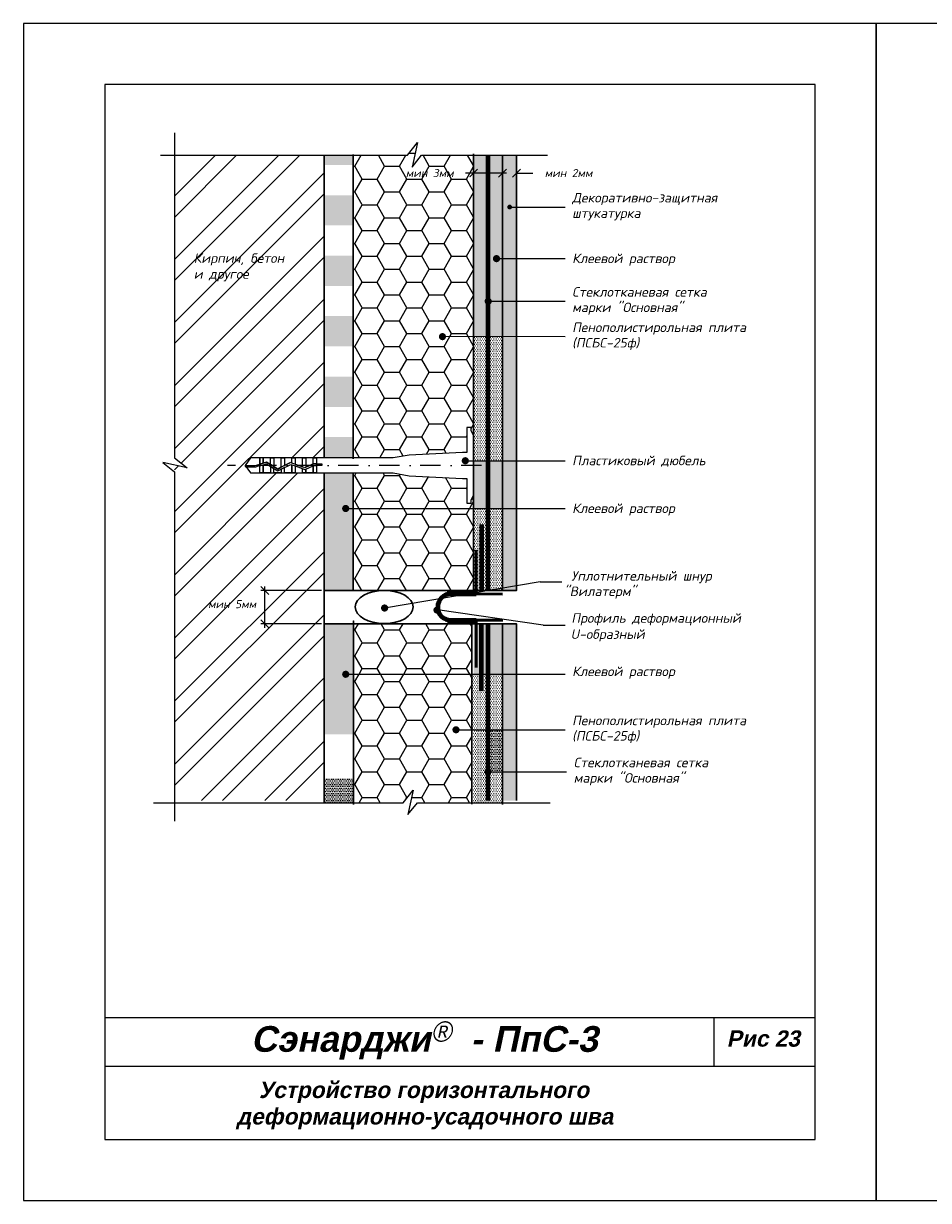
# Model space of a CAD drawing. Header units: inches. Extents: x 47 to 4151, y -1120 to 1902.
# Tile 48 of 93: x 467 to 690, y 949 to 1239. Entities that reach past the tile are written whole.
import ezdxf

# ---------------------------------------------------------------- set-up
doc = ezdxf.new("R2010")
doc.units = ezdxf.units.IN
doc.header["$LTSCALE"] = 10
doc.header["$MEASUREMENT"] = 0
doc.linetypes.add('DASHDOT', pattern=[1, 0.5, -0.25, 0, -0.25])
doc.linetypes.add('HIDDEN', pattern=[0.375, 0.25, -0.125])
doc.layers.add('dim', color=160, linetype='Continuous', lineweight=15)
doc.layers.add('Layer1', color=108, linetype='Continuous', lineweight=30)
for name, color, linetype in [('DUBEL', 142, 'Continuous'), ('hatch', 240, 'Continuous'), ('ndp', 242, 'Continuous'), ('ramka', 248, 'Continuous')]:
    doc.layers.add(name, color=color, linetype=linetype)
doc.layers.add('list', color=5, linetype='Continuous', plot=False)
doc.styles.add('ndp', font='ARIALBD.TTF', dxfattribs={"oblique": 12})
doc.styles.add('style2', font='romans.shx', dxfattribs={"oblique": 12})
doc.dimstyles.new('1', dxfattribs={"dimtxt": 2, "dimasz": 2, "dimexe": 1, "dimexo": 0.7, "dimgap": 2, "dimtad": 0, "dimtih": 1, "dimtoh": 1, "dimdec": 4, "dimzin": 0, "dimdsep": 46, "dimtxsty": 'style2', "dimblk": 'ARCHTICK', "dimcen": 1.5, "dimdle": 1, "dimadec": 0, "dimazin": 0, "dimtfac": 1, "dimtdec": 4, "dimtofl": 0, "dimtmove": 0, "dimatfit": 2, "dimldrblk": 'DOTSMALL', "dimfxl": 1, "dimtolj": 1, "dimtzin": 0, "dimarcsym": 0})
pattern_1 = [(180, (209.3716, 1670.4547), (-0.21875, -0.4375), [0, -0.4375])]
pattern_2 = [(0, (209.3716, 1670.4547), (5.498905, 3.174794), [3.665937, -7.331874]), (120, (209.3716, 1670.4547), (-5.498905, 3.174794), [3.665937, -7.331874]), (60, (209.3716, 1670.4547), (1e-08, 6.349589), [-7.331874, 3.665937])]

# ---------------------------------------------------------------- blocks, each defined once
blk = doc.blocks.new('_ArchTick')
at = {"layer": 'DUBEL', "color": 0, "const_width": 0.15}
blk.add_lwpolyline([(-0.5, -0.5), (0.5, 0.5)], dxfattribs=at)
blk = doc.blocks.new('*D174')
at = {"layer": 'Defpoints', "color": 0}
for p in [(526.3, 1099.18), (540.99, 1099.18), (540.92, 1091.01)]:
    blk.add_point(p, dxfattribs=at)
at = {"layer": 'dim', "color": 0, "lineweight": -2}
for p, q in [((540.29, 1099.18), (525.3, 1099.18)), ((526.3, 1090.01), (526.3, 1100.18)), ((540.22, 1091.01), (525.3, 1091.01))]:
    blk.add_line(p, q, dxfattribs=at)
at = {"layer": 'dim', "color": 0, "lineweight": -2, "xscale": 2, "yscale": 2, "zscale": 2}
for p, rotation in [((526.3, 1099.18), 90), ((526.3, 1091.01), 270)]:
    blk.add_blockref('_ArchTick', p, dxfattribs=dict(at, rotation=rotation))
at = {"layer": 'dim', "color": 0, "insert": (518.24, 1095.84), "char_height": 2, "attachment_point": 5, "style": 'style2'}
blk.add_mtext('\\A1;{\\fRomanS|b0|i0|c204|p2;мин 5мм}', dxfattribs=at)
blk = doc.blocks.new('_DotSmall')
at = {"layer": 'DUBEL', "color": 0, "const_width": 0.5}
blk.add_lwpolyline([(-0.0625, 0, 1), (0.0625, 0, 1)], format="xyb", close=True, dxfattribs=at)
blk = doc.blocks.new('*D175')
at = {"layer": 'Defpoints', "color": 0}
for p in [(577.73, 1202.05), (577.73, 1200.88), (584.83, 1200.3)]:
    blk.add_point(p, dxfattribs=at)
at = {"layer": 'dim', "color": 0, "lineweight": -2}
for p, q in [((577.73, 1202.05), (575.73, 1202.05)), ((577.73, 1201.58), (577.73, 1203.05)), ((585.83, 1202.05), (577.73, 1202.05)), ((584.83, 1201), (584.83, 1203.05))]:
    blk.add_line(p, q, dxfattribs=at)
at = {"layer": 'dim', "color": 0, "lineweight": -2, "xscale": 2, "yscale": 2, "zscale": 2, "rotation": 180}
blk.add_blockref('_ArchTick', (577.73, 1202.05), dxfattribs=at)
at = {"layer": 'dim', "color": 0, "lineweight": -2, "xscale": 2, "yscale": 2, "zscale": 2}
blk.add_blockref('_ArchTick', (584.83, 1202.05), dxfattribs=at)
at = {"layer": 'dim', "color": 0, "insert": (566.91, 1202.05), "char_height": 2, "attachment_point": 5, "style": 'style2'}
blk.add_mtext('\\A1;{\\fRomanS|b0|i0|c204|p2;мин 3мм}', dxfattribs=at)
blk = doc.blocks.new('*D176')
at = {"layer": 'Defpoints', "color": 0}
for p in [(588.29, 1202.05), (584.83, 1200.3), (588.29, 1200.18)]:
    blk.add_point(p, dxfattribs=at)
at = {"layer": 'dim', "color": 0, "lineweight": -2}
for p, q in [((584.83, 1202.05), (582.83, 1202.05)), ((584.83, 1201), (584.83, 1203.05)), ((588.29, 1200.88), (588.29, 1203.05)), ((588.29, 1202.05), (592.29, 1202.05))]:
    blk.add_line(p, q, dxfattribs=at)
at = {"layer": 'dim', "color": 0, "lineweight": -2, "xscale": 2, "yscale": 2, "zscale": 2}
blk.add_blockref('_ArchTick', (584.83, 1202.05), dxfattribs=at)
at = {"layer": 'dim', "color": 0, "lineweight": -2, "xscale": 2, "yscale": 2, "zscale": 2, "rotation": 180}
blk.add_blockref('_ArchTick', (588.29, 1202.05), dxfattribs=at)
at = {"layer": 'dim', "color": 0, "insert": (601.11, 1202.05), "char_height": 2, "attachment_point": 5, "style": 'style2'}
blk.add_mtext('\\A1;{\\fRomanS|b0|i0|c204|p2;мин 2мм}', dxfattribs=at)

msp = doc.modelspace()

# ---------------------------------------------------------------- hatches: boundary and pattern name
at = {"layer": 'hatch', "lineweight": -2}
h = msp.add_hatch(dxfattribs=at)
h.set_pattern_fill('HONEY', color=1, scale=29.327494, style=0)
h.set_pattern_definition(pattern_2)
h.paths.add_polyline_path([(577.733823, 1206.436646), (564.927746, 1206.436646), (562.555764, 1203.550307), (563.867925, 1209.55132), (561.413193, 1206.436646), (548.021406, 1206.436646), (548.021406, 1131.879966), (557.928001, 1131.879966), (561.89065, 1132.555523), (574.947156, 1133.236868), (576.08325, 1133.236868), (576.08325, 1139.345533), (577.104113, 1139.345533), (577.104113, 1138.503903), (577.733823, 1137.461733)])
h.paths.add_polyline_path([(560.594581, 1203.559483), (575.233823, 1203.559483), (575.233823, 1200.541086), (560.594581, 1200.541086)], flags=24)
at = {"layer": 'hatch'}
h = msp.add_hatch(dxfattribs=at)
h.set_pattern_fill('ANSI32', color=256, scale=29.327494, style=0)
h.set_pattern_definition([(45, (-252.436, 937.538), (-7.77663, 7.77663), []), (45, (-247.252, 937.538), (-7.77663, 7.77663), [])])
h.paths.add_polyline_path([(540.922805, 1156.067157), (540.922805, 1172.871561), (540.922805, 1189.675964), (540.922805, 1206.436646), (504.057212, 1206.436646), (504.057212, 1131.912378), (507.171885, 1129.457646), (504.057212, 1130.13869), (504.057212, 1047.445826), (540.922805, 1047.445826), (540.922805, 1050.924389), (540.922805, 1067.728792), (540.922805, 1128.15427), (539.016377, 1128.15427), (538.237154, 1128.15427), (535.609928, 1128.15427), (532.982703, 1128.15427), (531.1347, 1128.15427), (528.507475, 1128.15427), (525.101026, 1128.15427), (522.774275, 1128.15427), (521.431569, 1130.017118), (522.774275, 1131.879966), (525.101026, 1131.879966), (525.880249, 1131.879966), (528.507475, 1131.879966), (531.1347, 1131.879966), (533.761926, 1131.879966), (536.389151, 1131.879966), (539.016377, 1131.879966), (540.922805, 1131.879966), (540.922805, 1139.262754)])
h.paths.add_polyline_path([(518.017228, 1114.103581), (534.582882, 1114.103581), (534.582882, 1111.085184), (518.017228, 1111.085184)], flags=24)
h.paths.add_polyline_path([(518.017228, 1079.101958), (534.582882, 1079.101958), (534.582882, 1076.083562), (518.017228, 1076.083562)], flags=24)
h.paths.add_polyline_path([(518.980434, 1096.60277), (533.619676, 1096.60277), (533.619676, 1093.584373), (518.980434, 1093.584373)], flags=24)
h.paths.add_polyline_path([(508.349397, 1174.765359), (525.387275, 1174.516009), (526.135325, 1178.035308), (509.097447, 1178.284658)], flags=24)
h.paths.add_polyline_path([(508.112322, 1178.52754), (536.937059, 1178.195073), (537.93446, 1182.887472), (509.109723, 1183.219939)], flags=24)
h = msp.add_hatch(dxfattribs=at)
h.set_pattern_fill('DOTS', color=256, scale=7, style=0)
h.set_pattern_definition([(0, (442.46848, 1581.0309), (0.21875, 0.4375), [0, -0.4375])])
h.paths.add_polyline_path([(548.021406, 1136.994443), (540.922805, 1136.994443), (540.922805, 1131.879966), (548.021406, 1131.879966)])
h.paths.add_polyline_path([(548.021406, 1151.897254), (540.922805, 1151.897254), (540.922805, 1144.445848), (548.021406, 1144.445848)])
h.paths.add_polyline_path([(548.021406, 1166.800064), (540.922805, 1166.800064), (540.922805, 1159.348659), (548.021406, 1159.348659)])
h.paths.add_polyline_path([(548.021406, 1181.702875), (540.922805, 1181.702875), (540.922805, 1174.25147), (548.021406, 1174.25147)])
h.paths.add_polyline_path([(548.021406, 1196.605686), (540.922805, 1196.605686), (540.922805, 1189.15428), (548.021406, 1189.15428)])
h.paths.add_polyline_path([(548.021406, 1206.436646), (540.922805, 1206.436646), (540.922805, 1204.057091), (548.021406, 1204.057091)])
at = {"layer": 'hatch', "lineweight": -2}
h = msp.add_hatch(dxfattribs=at)
h.set_pattern_fill('DOTS', color=1, scale=7, angle=180, style=0)
h.set_pattern_definition(pattern_1)
h.paths.add_polyline_path([(581.283123, 1170.035763, -0.3931777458), (580.875011, 1170.474524, -0.3931777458), (581.283123, 1170.913286), (581.283123, 1206.436646), (577.733823, 1206.436646), (577.733823, 1161.74927), (581.283123, 1161.74927)])
h = msp.add_hatch(dxfattribs=at)
h.set_pattern_fill('DOTS', color=1, scale=7, angle=180, style=0)
h.set_pattern_definition(pattern_1)
h.paths.add_polyline_path([(584.832424, 1170.474524), (581.754836, 1170.474524, -0.4355670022), (581.283123, 1170.035763), (581.283123, 1161.74927), (584.832424, 1161.74927)])
h.paths.add_polyline_path([(584.832424, 1180.970436), (583.804363, 1180.970436, -1), (582.924538, 1180.970436, -1), (583.804363, 1180.970436), (584.832424, 1180.970436), (584.832424, 1206.436646), (581.283123, 1206.436646), (581.283123, 1170.913286, -0.4355670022), (581.754836, 1170.474524), (584.832424, 1170.474524)])
at = {"layer": 'hatch'}
h = msp.add_hatch(dxfattribs=at)
h.set_pattern_fill('AR-CONC', color=256, scale=0.293275, style=0)
h.set_pattern_definition([(50, (-252.4364, 937.5384), (2.1035444, -0.1840363), [0.219956, -2.4195183]), (355, (-252.4364, 937.5384), (-0.406923, 2.205991), [0.175965, -1.9356146]), (100.4514, (-252.2611, 937.523), (1.696623, 2.0219534), [0.186934, -2.056274]), (46.1842, (-252.4364, 938.125), (3.1299506, -0.485426), [0.329934, -3.629277]), (96.6356, (-252.1756, 938.0845), (2.741131, 2.856844), [0.280401, -3.084411]), (351.1842, (-252.4364, 938.125), (2.741129, 2.856846), [0.263947, -2.903422]), (21, (-252.1431, 937.9783), (1.7505788, -1.1807803), [0.219956, -2.4195183]), (326, (-252.1431, 937.9783), (0.713583, 2.1266834), [0.175965, -1.9356146]), (71.4514, (-251.9972, 937.8799), (2.4641624, 0.945901), [0.186934, -2.056274]), (37.5, (-252.4364, 937.5384), (0.0356618, 0.97629425), [0, -1.9121526, 0, -1.9649421, 0, -1.9429465]), (7.5, (-252.4364, 937.5384), (0.771517, 1.1567107), [0, -1.1203103, 0, -1.8681614, 0, -0.7405192]), (327.5, (-253.0904, 937.5384), (1.5655674, -0.0661478), [0, -0.7331874, 0, -2.2875445, 0, -3.0353956]), (317.5, (-253.3837, 937.5384), (1.7103389, 0.2935828), [0, -0.9531436, 0, -1.5191642, 0, -2.1555708])])
h.paths.add_polyline_path([(588.287879, 1142.741316), (588.287879, 1206.436646), (584.832424, 1206.436646), (584.832424, 1099.181115), (588.287879, 1099.181115)])
h.paths.add_polyline_path([(588.287879, 1091.006028), (584.832424, 1091.006028), (584.832424, 1047.445826), (588.287879, 1047.445826)])
at = {"layer": 'hatch', "lineweight": -2}
h = msp.add_hatch(dxfattribs=at)
h.set_pattern_fill('DOTS', color=1, scale=7, angle=180, style=0)
h.set_pattern_definition(pattern_1)
h.paths.add_polyline_path([(581.283123, 1161.74927), (577.733823, 1161.74927), (577.733823, 1133.434344), (577.733823, 1131.174598), (581.283123, 1131.174598)])
h.paths.add_polyline_path([(584.832424, 1161.74927), (581.283123, 1161.74927), (581.283123, 1131.174598), (584.832424, 1131.174598)])
h = msp.add_hatch(dxfattribs=at)
h.set_pattern_fill('DOTS', color=1, scale=7, angle=180, style=0)
h.set_pattern_definition(pattern_1)
h.paths.add_polyline_path([(548.021406, 1128.15427), (540.922805, 1128.15427), (540.922805, 1099.181115), (548.021406, 1099.181115), (548.021406, 1119.402882), (546.661946, 1119.402882, -1), (545.782121, 1119.402882, -1), (546.661946, 1119.402882), (548.021406, 1119.402882)])
h.paths.add_polyline_path([(581.283123, 1131.174598), (577.733823, 1131.174598), (577.733823, 1119.402882), (581.283123, 1119.402882)])
h.paths.add_polyline_path([(584.832424, 1131.174598), (581.283123, 1131.174598), (581.283123, 1119.402882), (584.832424, 1119.402882)])
h = msp.add_hatch(dxfattribs=at)
h.set_pattern_fill('HONEY', color=1, scale=29.327494, style=0)
h.set_pattern_definition(pattern_2)
h.paths.add_polyline_path([(577.733823, 1119.402882), (548.021406, 1119.402882), (548.021406, 1099.181115), (577.733823, 1099.181115)])
h.paths.add_polyline_path([(576.08325, 1126.797368), (574.947156, 1126.797368), (561.89065, 1127.478714), (557.928001, 1128.15427), (548.021406, 1128.15427), (548.021406, 1119.402882), (577.733823, 1119.402882), (577.733823, 1122.572503), (577.104113, 1121.530333), (577.104113, 1120.688703), (576.08325, 1120.688703)])
h = msp.add_hatch(dxfattribs=at)
h.set_pattern_fill('DOTS', color=1, scale=7, angle=180, style=0)
h.set_pattern_definition(pattern_1)
h.paths.add_polyline_path([(577.733823, 1119.402882), (577.733823, 1099.181115), (584.832424, 1099.181115), (584.832424, 1119.402882)])
h = msp.add_hatch(dxfattribs=at)
h.set_pattern_fill('DOTS', color=1, scale=7, angle=180, style=0)
h.set_pattern_definition(pattern_1)
h.paths.add_polyline_path([(548.026211, 1083.907427), (548.026211, 1091.006028), (540.922805, 1091.006028), (540.922805, 1063.765717), (548.021406, 1063.765717), (548.021406, 1078.551176), (546.661946, 1078.551176, -1), (545.782121, 1078.551176, -1), (546.661946, 1078.551176), (548.021406, 1078.551176), (548.021406, 1083.907427)])
h.paths.add_polyline_path([(584.832424, 1091.006028), (577.728018, 1091.006028), (577.728018, 1083.907427), (577.733823, 1083.907427), (577.733823, 1078.551176), (584.832424, 1078.551176)])
h = msp.add_hatch(dxfattribs=at)
h.set_pattern_fill('HONEY', color=1, scale=29.327494, style=0)
h.set_pattern_definition(pattern_2)
h.paths.add_polyline_path([(577.281466, 1091.006028), (548.159288, 1091.006028), (548.159288, 1078.551176), (577.281466, 1078.551176)])
h = msp.add_hatch(dxfattribs=at)
h.set_pattern_fill('HONEY', color=1, scale=29.327494, style=0)
h.set_pattern_definition(pattern_2)
h.paths.add_polyline_path([(577.281466, 1064.881977), (573.829263, 1064.881977, -1), (572.949438, 1064.881977, -1), (573.829263, 1064.881977), (577.281466, 1064.881977), (577.281466, 1078.551176), (548.159288, 1078.551176), (548.159288, 1046.918547), (560.356324, 1046.918547), (562.811057, 1050.033221), (561.498896, 1044.032208), (563.870877, 1046.918547), (577.281466, 1046.918547)])
h = msp.add_hatch(dxfattribs=at)
h.set_pattern_fill('DOTS', color=1, scale=7, angle=180, style=0)
h.set_pattern_definition(pattern_1)
h.paths.add_polyline_path([(581.283123, 1078.551176), (577.281466, 1078.551176), (577.281466, 1064.881977), (581.283123, 1064.881977)])
h.paths.add_polyline_path([(584.832424, 1078.551176), (581.283123, 1078.551176), (581.283123, 1064.881977), (584.832424, 1064.881977)])
h = msp.add_hatch(dxfattribs=at)
h.set_pattern_fill('DOTS', color=1, scale=7, angle=180, style=0)
h.set_pattern_definition(pattern_1)
h.paths.add_polyline_path([(581.283123, 1064.881977), (577.733823, 1064.881977), (577.733823, 1046.918547), (584.832424, 1046.918547), (584.832424, 1054.52162), (581.701601, 1054.52162, -0.9455342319), (580.82453, 1054.570766, -0.4267106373), (581.283123, 1055.010282)])
h = msp.add_hatch(dxfattribs=at)
h.set_pattern_fill('DOTS', color=1, scale=7, angle=180, style=0)
h.set_pattern_definition(pattern_1)
h.paths.add_polyline_path([(584.832424, 1064.881977), (581.283123, 1064.881977), (581.283123, 1055.010282, -0.4347113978), (581.701601, 1054.52162), (584.832424, 1054.52162)])
h = msp.add_hatch(dxfattribs=at)
h.set_pattern_fill('DOTS', color=1, scale=7, angle=180, style=0)
h.set_pattern_definition(pattern_1)
h.paths.add_polyline_path([(548.021406, 1052.724009), (540.922805, 1052.724009), (540.922805, 1046.918547), (548.021406, 1046.918547)])

# ---------------------------------------------------------------- linework, layer by layer
at = {"layer": 'DUBEL', "linetype": 'DASHDOT'}
msp.add_line((579.68662, 1130.017118), (517.119021, 1130.017118), dxfattribs=at)
at = {"layer": 'DUBEL', "linetype": 'HIDDEN', "const_width": 1.1731}
for points in [[(581.283123, 1099.261082), (581.283123, 1099.261082), (581.283123, 1099.261082), (581.283123, 1206.436646)], [(579.700221, 1099.289833), (579.700221, 1099.289833), (579.700221, 1099.289833), (579.700221, 1115.540216)], [(579.645372, 1074.450637), (579.645372, 1074.450637), (579.645372, 1074.450637), (579.645372, 1090.871704)], [(581.283123, 1090.880785), (581.283123, 1090.880785), (581.283123, 1090.880785), (581.283123, 1047.445826)]]:
    msp.add_lwpolyline(points, dxfattribs=at)
at = {"layer": 'DUBEL'}
msp.add_lwpolyline([(574.947156, 1126.797368), (576.08325, 1126.797368), (576.08325, 1120.688703), (577.104113, 1120.688703), (577.104113, 1121.530333), (577.733823, 1122.572503), (577.733823, 1137.461733), (577.104113, 1138.503903), (577.104113, 1139.345533), (576.08325, 1139.345533), (576.08325, 1133.236868), (574.947156, 1133.236868), (561.89065, 1132.555523), (557.928001, 1131.879966), (539.016377, 1131.879966), (539.016377, 1130.431998), (540.306779, 1130.431998), (540.306779, 1130.036568), (539.016377, 1130.036568), (539.016377, 1130.431998), (539.016377, 1128.15427), (538.237154, 1128.15427), (538.237154, 1129.957418), (538.41375, 1130.036568), (539.016377, 1130.017118), (539.016377, 1130.431998), (538.329187, 1130.431998), (538.237154, 1130.39075), (538.237154, 1131.879966), (539.016377, 1131.879966), (536.389151, 1131.879966), (536.389151, 1129.562484), (538.237154, 1130.39075), (536.125606, 1129.444364), (535.609928, 1129.633428), (535.609928, 1131.879966), (536.389151, 1131.879966), (533.761926, 1131.879966), (533.761926, 1130.310964), (535.609928, 1129.633428), (532.982703, 1130.596652), (532.982703, 1131.879966), (533.761926, 1131.879966), (531.1347, 1131.879966), (531.1347, 1130.017118), (532.65801, 1130.715694), (530.355477, 1129.549537), (530.355477, 1131.879966), (531.1347, 1131.879966), (528.507475, 1131.879966), (528.507475, 1130.017118), (528.507475, 1129.745194), (529.512319, 1129.122505), (530.355477, 1129.549537), (529.512319, 1129.122505), (527.728252, 1130.228069), (527.728252, 1131.879966), (528.507475, 1131.879966), (525.880249, 1131.879966), (525.880249, 1130.59289), (526.732908, 1130.844872), (527.728252, 1130.228069), (526.732908, 1130.844872), (525.880249, 1130.59289), (525.880249, 1131.879966), (525.101026, 1131.879966), (525.101026, 1130.36261), (525.880249, 1130.59289), (525.101026, 1130.36261), (525.101026, 1131.879966), (522.774275, 1131.879966), (521.431569, 1130.017118), (523.931951, 1130.017118), (525.101026, 1130.36261), (525.101026, 1130.017118), (523.989158, 1129.621688), (521.716588, 1129.621688), (521.431569, 1130.017118), (522.774275, 1128.15427), (525.101026, 1128.15427), (525.101026, 1129.950273), (525.880249, 1130.180553), (525.880249, 1128.15427), (525.880249, 1130.017118), (525.880249, 1130.180553), (526.675146, 1130.415465), (527.728252, 1129.762869), (527.728252, 1128.15427), (525.101026, 1128.15427), (528.507475, 1128.15427), (528.507475, 1129.279994), (527.728252, 1129.762869), (529.492831, 1128.66938), (530.355477, 1129.106282), (530.355477, 1128.15427), (528.507475, 1128.15427), (531.1347, 1128.15427), (531.1347, 1129.500933), (530.355477, 1129.106282), (532.683305, 1130.285251), (533.761926, 1129.889794), (533.761926, 1128.15427), (531.1347, 1128.15427), (532.982703, 1128.15427), (532.982703, 1130.017118), (532.982703, 1130.175482), (532.982703, 1128.15427), (535.609928, 1128.15427), (535.609928, 1129.212258), (533.761926, 1129.889794), (536.140532, 1129.017722), (536.389151, 1129.129152), (536.389151, 1128.15427), (536.389151, 1129.129152), (538.237154, 1129.957418), (538.237154, 1128.15427), (535.609928, 1128.15427), (539.016377, 1128.15427), (557.928001, 1128.15427), (561.89065, 1127.478714), (574.947156, 1126.797368)], close=True, dxfattribs=at)
at = {"layer": 'hatch'}
for points in [[(500.585948, 1206.436646), (561.413193, 1206.436646), (563.867925, 1209.55132), (562.555764, 1203.550307), (564.927746, 1206.436646), (595.955913, 1206.436646)], [(504.057212, 1211.987066), (504.057212, 1131.912378), (507.171885, 1129.457646), (501.170873, 1130.769807), (504.057212, 1128.397826), (504.057212, 1042.368049)], [(498.879816, 1046.918547), (560.356324, 1046.918547), (562.811057, 1050.033221), (561.498896, 1044.032208), (563.870877, 1046.918547), (596.582326, 1046.918547)]]:
    msp.add_lwpolyline(points, dxfattribs=at)
at = {"layer": 'hatch', "color": 6, "lineweight": 53}
for points in [[(584.86793, 1098.333191), (578.338317, 1098.336488), (578.338317, 1109.125854)], [(578.332882, 1098.85929), (571.245936, 1098.85929)], [(578.298412, 1091.450406), (571.305293, 1091.450406)], [(584.888876, 1091.881512), (578.359263, 1091.874061), (578.359263, 1080.232919)]]:
    msp.add_lwpolyline(points, dxfattribs=at)
at = {"layer": 'hatch', "color": 3, "lineweight": 80}
for points in [[(572.116629, 1098.347702), (578.332944, 1098.347702)], [(572.116629, 1091.866731), (578.359263, 1091.874061)]]:
    msp.add_lwpolyline(points, dxfattribs=at)
at = {"layer": 'Layer1'}
for p, q in [((540.922805, 1206.436646), (540.922805, 1131.879966)), ((548.021406, 1206.602684), (548.021406, 1131.632256)), ((577.733823, 1133.434344), (577.733823, 1206.786007)), ((540.922805, 1128.15427), (540.922805, 1046.776115))]:
    msp.add_line(p, q, dxfattribs=at)
for points in [[(540.725563, 1099.181115), (584.832424, 1099.181115), (584.832424, 1206.436646)], [(588.287879, 1099.181115), (588.287879, 1099.181115), (588.287879, 1206.436646)], [(584.832424, 1099.181115), (588.287879, 1099.181115), (588.287879, 1142.741316)], [(548.021406, 1128.15427), (548.021406, 1099.181115), (577.733823, 1099.181115), (577.733823, 1133.434344)], [(540.922805, 1091.006028), (584.832424, 1091.006028), (584.832424, 1046.485067)], [(548.159288, 1091.683377), (548.159288, 1091.683377), (548.159288, 1046.49685)], [(577.281466, 1091.055087), (577.281466, 1091.055087), (577.281466, 1046.534127)], [(584.832424, 1091.006028), (588.287879, 1091.006028), (588.287879, 1047.445826)]]:
    msp.add_lwpolyline(points, dxfattribs=at)
at = {"layer": 'Layer1', "color": 3, "lineweight": 80}
msp.add_arc((572.116629, 1095.107216), 3.240486, 90, 270, dxfattribs=at)
at = {"layer": 'Layer1'}
msp.add_ellipse((555.714567, 1095.136699), major_axis=(-7.140106, 0), ratio=0.5724765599, dxfattribs=at)
at = {"layer": 'list'}
for points in [[(466.866315, 948.900355), (676.866315, 948.900355), (676.866315, 1238.900355), (466.866315, 1238.900355)], [(466.866317, 948.900358), (676.866317, 948.900358), (676.866317, 1238.900358), (466.866317, 1238.900358)], [(466.866318, 948.900356), (676.866318, 948.900356), (676.866318, 1238.900356), (466.866318, 1238.900356)], [(676.866318, 948.900358), (886.866318, 948.900358), (886.866318, 1238.900358), (676.866318, 1238.900358)]]:
    msp.add_lwpolyline(points, close=True, dxfattribs=at)
at = {"layer": 'ndp'}
for p, q in [((586.608003, 1193.686652), (600.242983, 1193.686652)), ((583.36445, 1180.970436), (600.242983, 1180.970436)), ((581.314924, 1170.474524), (600.242983, 1170.474524)), ((570.679234, 1161.827992), (600.242983, 1161.74927)), ((575.678975, 1131.174598), (600.242983, 1131.174598)), ((546.222034, 1119.402882), (600.242983, 1119.402882)), ((594.101995, 1101.308118), (555.802156, 1094.878877)), ((594.101997, 1101.30812), (599.455259, 1101.30812)), ((594.889721, 1090.637444), (568.839644, 1094.39834)), ((594.889721, 1090.637444), (600.242983, 1090.637444)), ((546.222034, 1078.551176), (600.242983, 1078.551176)), ((573.38935, 1064.881977), (600.242983, 1064.881977)), ((581.686204, 1054.52162), (600.614264, 1054.52162))]:
    msp.add_line(p, q, dxfattribs=at)
for points, const_width in [([(586.314728, 1193.686652, 1), (586.901278, 1193.686652, 1)], 0.58655), ([(582.924538, 1180.970436, 1), (583.804363, 1180.970436, 1)], 0.879825), ([(580.875011, 1170.474524, 1), (581.754836, 1170.474524, 1)], 0.879825), ([(569.605911, 1161.74927, 1), (570.485736, 1161.74927, 1)], 0.879825), ([(575.239062, 1131.174598, 1), (576.118887, 1131.174598, 1)], 0.879825), ([(545.782121, 1119.402882, 1), (546.661946, 1119.402882, 1)], 0.879825), ([(555.362244, 1094.878877, 1), (556.242069, 1094.878877, 1)], 0.879825), ([(568.270632, 1094.371684, 1), (569.150457, 1094.371684, 1)], 0.879825), ([(545.782121, 1078.551176, -1), (546.661946, 1078.551176, -1)], 0.879825), ([(572.949438, 1064.881977, 1), (573.829263, 1064.881977, 1)], 0.879825), ([(580.82453, 1054.570766, 1), (581.704354, 1054.570766, 1)], 0.879825)]:
    msp.add_lwpolyline(points, format="xyb", close=True, dxfattribs=dict(at, const_width=const_width))
at = {"layer": 'ramka'}
for p, q in [((661.866315, 993.900355), (486.866315, 993.900355)), ((636.866315, 993.900355), (636.866315, 981.900355)), ((661.866315, 981.900355), (486.866315, 981.900355))]:
    msp.add_line(p, q, dxfattribs=at)
msp.add_lwpolyline([(486.866315, 963.900355), (661.866315, 963.900355), (661.866315, 1223.900355), (486.866315, 1223.900355)], close=True, dxfattribs=at)

# ---------------------------------------------------------------- texts
at = {"layer": 'ndp', "oblique": 12}
for s, height, style, p in [('Декоративно-защитная', 2.34619952, 'style2', (601.995816, 1194.810657)), ('штукатурка', 2.3461995, 'style2', (601.995816, 1191.012048)), ('Кирпич, бетон', 2.34619952, 'style2', (508.77996, 1179.92544)), ('Клеевой раствор', 2.34619952, 'style2', (601.995816, 1179.857419)), ('и другое', 2.3461995, 'style2', (508.77996, 1176.0093)), ('Стеклотканевая сетка', 2.34619952, 'style2', (601.995816, 1171.59853)), ('марки "Основная"', 2.34619952, 'style2', (601.995816, 1167.799921)), ('Пенополистирольная плита', 2.34619952, 'style2', (601.995816, 1162.873275)), ('(ПСБС-25ф)', 2.3461995, 'style2', (601.995816, 1159.074667)), ('Пластиковый дюбель', 2.34619952, 'style2', (601.995816, 1130.061581)), ('Клеевой раствор', 2.34619952, 'style2', (601.995816, 1118.289866)), ('Уплотнительный шнур', 2.34619952, 'style2', (601.795045, 1101.629299)), (' "Вилатерм"', 2.34619952, 'style2', (598.440875, 1097.83069)), ('Профиль деформационный', 2.34619952, 'style2', (601.804389, 1091.244178)), ('U-образный', 2.3461995, 'style2', (601.626475, 1087.269639)), ('Клеевой раствор', 2.34619952, 'style2', (601.995816, 1078.10006)), ('Пенополистирольная плита', 2.34619952, 'style2', (601.995816, 1066.005982)), ('(ПСБС-25ф)', 2.3461995, 'style2', (601.995816, 1062.207373)), ('Стеклотканевая сетка', 2.34619952, 'style2', (602.367097, 1055.645625)), ('марки "Основная"', 2.34619952, 'style2', (602.367097, 1051.847017)), ('Сэнарджи    - ПпС-3', 6.33260053, 'ndp', (522.866325, 985.525869)), ('Рис 23', 4, 'ndp', (640.069695, 986.802406)), ('Устройство горизонтального', 4, 'ndp', (524.848657, 974.137168)), (' деформационно-усадочного шва', 4, 'ndp', (517.802902, 967.612664))]:
    msp.add_text(s, height=height, dxfattribs=dict(at, style=style)).set_placement(p)
at = {"layer": 'ndp', "insert": (567.250595, 993.021434), "char_height": 5, "attachment_point": 1, "style": 'style2'}
msp.add_mtext('{\\fCentury Gothic|b0|i0|c204|p32;®}', dxfattribs=at)

# ---------------------------------------------------------------- dimensions: what is measured, and where the dimension line sits
at = {"layer": 'dim'}
for base, p2, text, picture, middle in [((577.733823, 1202.050285), (577.733823, 1200.881587), '{\\fRomanS|b0|i0|c204|p2;мин 3мм}', '*D175', (566.914202, 1202.050285)), ((588.287879, 1202.050285), (588.287879, 1200.181382), '{\\fRomanS|b0|i0|c204|p2;мин 2мм}', '*D176', (601.107499, 1202.050285))]:
    dim = msp.add_linear_dim(base=base, p1=(584.832424, 1200.298189), p2=p2, text=text, dimstyle='1', dxfattribs=at)
    dim.commit()
    dim.dimension.update_dxf_attribs({"geometry": picture, "text_midpoint": middle})
dim = msp.add_linear_dim(base=(526.300055, 1099.181115), p1=(540.922805, 1091.006028), p2=(540.985305, 1099.181115), angle=90, text='{\\fRomanS|b0|i0|c204|p2;мин 5мм}', dimstyle='1', override={"dimtmove": 2}, dxfattribs=at)
dim.commit()
dim.dimension.update_dxf_attribs({"geometry": '*D174', "text_midpoint": (518.241703, 1095.840605), "dimtype": 160})

doc.saveas('drawing.dxf')
